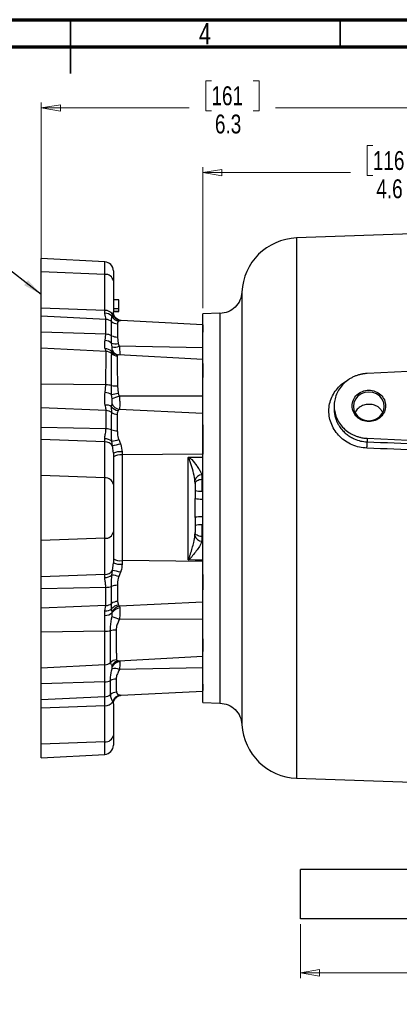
# Model space of a CAD drawing. Header units: inches. Extents: x 0.6 to 16.3, y 0.2 to 11.5.
# Tile 12 of 21: x 8.1 to 10.9, y 4.3 to 11.5. Entities that reach past the tile are written whole.
import ezdxf

# ---------------------------------------------------------------- set-up
doc = ezdxf.new("R2010")
doc.units = ezdxf.units.IN
doc.header["$MEASUREMENT"] = 0
doc.styles.add('SLDTEXTSTYLE0', font='TXT', dxfattribs={"width": 0.75})
doc.dimstyles.new('SLDDIMSTYLE0', dxfattribs={"dimtxt": 0.137795, "dimasz": 0.14, "dimexe": 0, "dimexo": 0.0625, "dimgap": 0.034449, "dimtad": 0, "dimdec": 1, "dimlfac": 1.5, "dimrnd": 1e-09, "dimzin": 12, "dimdsep": 46, "dimtxsty": 'SLDTEXTSTYLE0', "dimblk1": 'CLOSED', "dimblk2": 'CLOSED', "dimsah": 1, "dimcen": 0.09, "dimadec": 0, "dimazin": 3, "dimtfac": 1, "dimtdec": 1, "dimtofl": 0, "dimtmove": 0, "dimatfit": 3, "dimldrblk": 'CLOSED', "dimfxl": 0, "dimfrac": 2, "dimtolj": 1, "dimtzin": 12, "dimarcsym": 0})
doc.dimstyles.new('SLDDIMSTYLE1', dxfattribs={"dimtxt": 0.137795, "dimasz": 0.14, "dimexe": 0, "dimexo": 0.0625, "dimgap": 0.034449, "dimtad": 0, "dimdec": 1, "dimlfac": 1.5, "dimrnd": 1e-09, "dimzin": 4, "dimdsep": 46, "dimtxsty": 'SLDTEXTSTYLE0', "dimblk1": 'CLOSED', "dimblk2": 'CLOSED', "dimsah": 1, "dimcen": 0.09, "dimadec": 0, "dimazin": 1, "dimtfac": 1, "dimtdec": 1, "dimtofl": 0, "dimtmove": 0, "dimatfit": 3, "dimldrblk": 'CLOSED', "dimfxl": 0, "dimfrac": 2, "dimtolj": 1, "dimtzin": 12, "dimarcsym": 0})
doc.dimstyles.new('SLDDIMSTYLE3', dxfattribs={"dimtxt": 0.18, "dimasz": 0.14, "dimexe": 0, "dimexo": 0.0625, "dimgap": 0, "dimtad": 0, "dimtih": 1, "dimtoh": 1, "dimdec": 0, "dimrnd": 1e-09, "dimzin": 0, "dimdsep": 46, "dimtxsty": 'Standard', "dimsah": 1, "dimcen": 0.09, "dimadec": 0, "dimazin": 0, "dimtfac": 0.14, "dimtdec": 0, "dimtofl": 0, "dimtmove": 0, "dimatfit": 3, "dimfxl": 0, "dimfrac": 2, "dimtolj": 1, "dimtzin": 0, "dimarcsym": 0})

# ---------------------------------------------------------------- blocks, each defined once
blk = doc.blocks.new('_Closed')
at = {"color": 0, "linetype": 'ByBlock', "lineweight": -2}
for p, q in [((-1, 0.166667), (0, 0)), ((-1, 0.166667), (-1, -0.166667)), ((0, 0), (-1, -0.166667)), ((0, 0), (-1, 0))]:
    blk.add_line(p, q, dxfattribs=at)
blk = doc.blocks.new('_D')
at = {"color": 7, "linetype": 'Continuous', "lineweight": 0}
for p, q in [((9.4945, 11.0512), (9.4526, 11.0512)), ((9.4526, 11.0512), (9.4526, 10.8324)), ((9.8, 11.0512), (9.842, 11.0512)), ((9.842, 11.0512), (9.842, 10.8324)), ((8.2522, 9.695), (8.2522, 10.8921)), ((8.2522, 10.8527), (9.3317, 10.8527)), ((12.4769, 10.8527), (9.9629, 10.8527)), ((9.4526, 10.8324), (9.4945, 10.8324)), ((9.842, 10.8324), (9.8, 10.8324))]:
    blk.add_line(p, q, dxfattribs=at)
at = {"color": 7, "linetype": 'Continuous', "lineweight": 18, "xscale": 0.14, "yscale": 0.14, "rotation": 180.0000000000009}
blk.add_blockref('_Closed', (8.2522, 10.8527), dxfattribs=at)
at = {"color": 7, "linetype": 'Continuous', "lineweight": 18, "xscale": 0.14, "yscale": 0.14}
blk.add_blockref('_Closed', (12.4769, 10.8527), dxfattribs=at)
at = {"color": 7, "linetype": 'Continuous', "lineweight": 18, "char_height": 0.1378, "attachment_point": 1, "style": 'SLDTEXTSTYLE0'}
for s, insert in [('161', (9.4945, 11.01)), ('6.3', (9.52, 10.8039))]:
    blk.add_mtext(s, dxfattribs=dict(at, insert=insert))
blk = doc.blocks.new('_D_3')
at = {"color": 7, "linetype": 'Continuous', "lineweight": 0}
for p, q in [((10.6727, 10.5787), (10.6307, 10.5787)), ((10.6307, 10.5787), (10.6307, 10.36)), ((10.9781, 10.5787), (11.0201, 10.5787)), ((11.0201, 10.5787), (11.0201, 10.36)), ((9.4315, 9.3907), (9.4315, 10.4196)), ((12.4769, 9.6685), (12.4769, 10.4196)), ((9.4315, 10.3803), (10.5098, 10.3803)), ((10.6307, 10.36), (10.6727, 10.36)), ((11.0201, 10.36), (10.9781, 10.36)), ((12.4769, 10.3803), (11.141, 10.3803))]:
    blk.add_line(p, q, dxfattribs=at)
at = {"color": 7, "linetype": 'Continuous', "lineweight": 18, "xscale": 0.14, "yscale": 0.14, "rotation": 180.0000000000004}
blk.add_blockref('_Closed', (9.4315, 10.3803), dxfattribs=at)
at = {"color": 7, "linetype": 'Continuous', "lineweight": 18, "xscale": 0.14, "yscale": 0.14}
blk.add_blockref('_Closed', (12.4769, 10.3803), dxfattribs=at)
at = {"color": 7, "linetype": 'Continuous', "lineweight": 18, "char_height": 0.1378, "attachment_point": 1, "style": 'SLDTEXTSTYLE0'}
for s, insert in [('116', (10.6727, 10.5376)), ('4.6', (10.6981, 10.3314))]:
    blk.add_mtext(s, dxfattribs=dict(at, insert=insert))
blk = doc.blocks.new('_D_4')
at = {"color": 7, "linetype": 'Continuous', "lineweight": 0}
for p, q in [((10.1435, 4.8974), (10.1435, 4.5037)), ((14.8102, 4.8974), (14.8102, 4.5037)), ((13.7533, 4.7415), (13.7113, 4.7415)), ((13.7113, 4.7415), (13.7113, 4.5228)), ((14.0587, 4.7415), (14.1007, 4.7415)), ((14.1007, 4.7415), (14.1007, 4.5228)), ((10.1435, 4.5431), (13.5904, 4.5431)), ((14.8102, 4.5431), (14.2216, 4.5431)), ((13.7113, 4.5228), (13.7533, 4.5228)), ((14.1007, 4.5228), (14.0587, 4.5228))]:
    blk.add_line(p, q, dxfattribs=at)
at = {"color": 7, "linetype": 'Continuous', "lineweight": 18, "xscale": 0.14, "yscale": 0.14, "rotation": 180.0000000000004}
blk.add_blockref('_Closed', (10.1435, 4.5431), dxfattribs=at)
at = {"color": 7, "linetype": 'Continuous', "lineweight": 18, "xscale": 0.14, "yscale": 0.14}
blk.add_blockref('_Closed', (14.8102, 4.5431), dxfattribs=at)
at = {"color": 7, "linetype": 'Continuous', "lineweight": 18, "char_height": 0.1378, "attachment_point": 1, "style": 'SLDTEXTSTYLE0'}
for s, insert in [('178', (13.7533, 4.7004)), ('7.0', (13.7788, 4.4942))]:
    blk.add_mtext(s, dxfattribs=dict(at, insert=insert))

msp = doc.modelspace()

# ---------------------------------------------------------------- linework, layer by layer
at = {"color": 7, "linetype": 'Continuous', "lineweight": 70}
for p, q in [((0.5906, 11.4961), (16.3386, 11.4961)), ((0.7874, 11.2992), (16.1417, 11.2992))]:
    msp.add_line(p, q, dxfattribs=at)
at = {"color": 7, "linetype": 'Continuous', "lineweight": 35}
for p, q in [((8.4646, 11.4961), (8.4646, 11.1024)), ((8.4646, 11.2992), (8.4646, 11.4961)), ((10.4331, 11.2992), (10.4331, 11.4961))]:
    msp.add_line(p, q, dxfattribs=at)
at = {"color": 7, "linetype": 'Continuous', "lineweight": 25}
for p, q in [((12.4769, 9.9866), (10.1158, 9.9041)), ((8.7157, 9.7297), (8.2522, 9.7539)), ((8.2522, 9.6556), (8.2522, 9.7539)), ((8.7157, 9.6384), (8.2522, 9.6556)), ((8.2522, 9.3926), (8.2522, 9.6556)), ((8.7157, 9.3754), (8.7157, 9.6384)), ((8.7789, 9.6631), (8.7789, 9.5913)), ((8.7789, 9.5913), (8.7789, 9.3646)), ((8.8189, 9.452), (8.7789, 9.452)), ((8.8189, 9.3858), (8.8189, 9.452)), ((8.7157, 9.3754), (8.2522, 9.3926)), ((8.2522, 9.3324), (8.2522, 9.3926)), ((8.7157, 9.3551), (8.7157, 9.3754)), ((8.7669, 9.3332), (8.773, 9.3477)), ((8.8189, 9.3858), (8.7789, 9.3858)), ((8.8189, 9.3666), (8.7789, 9.3666)), ((8.8189, 9.3644), (8.7789, 9.3644)), ((8.8189, 9.3666), (8.8189, 9.3858)), ((9.5569, 9.3557), (9.4314, 9.3513)), ((8.7244, 9.3098), (8.2522, 9.3324)), ((8.2522, 9.2155), (8.2522, 9.3324)), ((8.8303, 9.3006), (8.818, 9.2972)), ((8.8354, 9.3013), (8.8352, 9.3013)), ((9.4315, 9.2701), (8.8354, 9.3013)), ((9.4315, 9.2701), (9.4315, 9.2171)), ((8.7243, 9.2012), (8.2522, 9.2155)), ((8.2522, 9.1004), (8.2522, 9.2155)), ((8.7177, 9.1568), (8.7243, 9.2012)), ((8.7659, 9.1352), (8.7661, 9.1909)), ((8.7689, 9.1092), (8.7659, 9.1352)), ((8.808, 9.1807), (8.8141, 9.1337)), ((8.7255, 9.0762), (8.2522, 9.1004)), ((8.2522, 8.8372), (8.2522, 9.1004)), ((8.7657, 9.0761), (8.7687, 9.0858)), ((8.7662, 9.0599), (8.7657, 9.0761)), ((9.4315, 9.0184), (8.8167, 9.0506)), ((9.4315, 9.1026), (8.8219, 9.1137)), ((9.4315, 8.9871), (9.4315, 8.8851)), ((12.4769, 9.0052), (10.6303, 8.9148)), ((8.7244, 8.8317), (8.2522, 8.8372)), ((8.2522, 8.6645), (8.2522, 8.8372)), ((8.7178, 8.7764), (8.7244, 8.8317)), ((8.7659, 8.7615), (8.7661, 8.8276)), ((8.8078, 8.8239), (8.8139, 8.7709)), ((8.7657, 8.6726), (8.7687, 8.6943)), ((8.7688, 8.7295), (8.7659, 8.7615)), ((9.4315, 8.7507), (8.8219, 8.7494)), ((8.7255, 8.6442), (8.2522, 8.6645)), ((8.2522, 8.5214), (8.2522, 8.6645)), ((8.7662, 8.6306), (8.7657, 8.6726)), ((8.8217, 8.6534), (8.8133, 8.6455)), ((9.4315, 8.6234), (8.8217, 8.6534)), ((10.3902, 8.6786), (10.3902, 8.6568)), ((8.7248, 8.5114), (8.2522, 8.5214)), ((8.2522, 8.4337), (8.2522, 8.5214)), ((9.4315, 8.5409), (9.4315, 8.3278)), ((8.7157, 8.4165), (8.2522, 8.4337)), ((8.2522, 8.1707), (8.2522, 8.4337)), ((8.7157, 8.4165), (8.7157, 8.4394)), ((8.7157, 8.1535), (8.7157, 8.4165)), ((8.7732, 8.3885), (8.7668, 8.4214)), ((8.8179, 8.4338), (8.8306, 8.4028)), ((10.6303, 8.4424), (12.0965, 8.3707)), ((10.6303, 8.4424), (10.6303, 8.4165)), ((8.7789, 8.3342), (8.7732, 8.3885)), ((8.7789, 8.3342), (8.7789, 8.1064)), ((8.8421, 8.3432), (8.8421, 8.3212)), ((9.4315, 8.3278), (8.8421, 8.3212)), ((8.8421, 8.3212), (8.8421, 7.5499)), ((9.3243, 7.5561), (9.3243, 8.3018)), ((8.7157, 8.1535), (8.2522, 8.1707)), ((8.2522, 7.6958), (8.2522, 8.1707)), ((8.7157, 7.7129), (8.7157, 8.1535)), ((9.3749, 8.1126), (9.3742, 8.1345)), ((9.424, 8.176), (9.4315, 8.1762)), ((9.424, 8.176), (9.425, 8.141)), ((8.7789, 8.1064), (8.7789, 7.76)), ((9.3749, 8.1126), (9.3749, 8.0024)), ((9.4315, 8.0565), (9.4254, 8.0563)), ((9.4315, 6.5151), (9.4315, 7.9332)), ((9.3749, 7.8658), (9.3749, 7.7547)), ((8.7789, 7.76), (8.7789, 7.5328)), ((9.4254, 7.8113), (9.4315, 7.8111)), ((8.7157, 7.7129), (8.2522, 7.6958)), ((8.2522, 7.4328), (8.2522, 7.6958)), ((8.7157, 7.45), (8.7157, 7.7129)), ((9.3742, 7.7332), (9.3749, 7.7547)), ((9.4251, 7.7261), (9.4241, 7.6918)), ((9.4315, 7.6916), (9.4241, 7.6918)), ((8.8421, 7.5499), (8.8421, 7.5246)), ((9.4315, 7.5433), (8.8421, 7.5499)), ((8.7671, 7.4449), (8.7733, 7.4781)), ((8.7733, 7.4781), (8.7789, 7.5328)), ((8.7157, 7.45), (8.2522, 7.4328)), ((8.2522, 7.345), (8.2522, 7.4328)), ((8.7157, 7.4268), (8.7157, 7.45)), ((8.8308, 7.4647), (8.8184, 7.4336)), ((9.4315, 7.4499), (9.4315, 7.3378)), ((8.7237, 7.355), (8.2522, 7.345)), ((8.2522, 7.202), (8.2522, 7.345)), ((8.7233, 7.2221), (8.2522, 7.202)), ((8.2522, 7.0293), (8.2522, 7.202)), ((8.7157, 7.1506), (8.7173, 7.1834)), ((8.7173, 7.1834), (8.7233, 7.2221)), ((8.7661, 7.1976), (8.7661, 7.2372)), ((8.7693, 7.177), (8.7661, 7.1976)), ((8.809, 7.2525), (8.815, 7.2262)), ((9.4315, 7.2481), (8.8229, 7.2182)), ((8.8229, 7.2182), (8.8251, 7.2045)), ((8.7157, 7.0347), (8.7157, 7.1506)), ((8.7704, 7.1706), (8.7693, 7.177)), ((9.4315, 7.1205), (8.8226, 7.122)), ((8.7157, 7.0347), (8.2522, 7.0293)), ((8.2522, 6.7661), (8.2522, 7.0293)), ((8.7157, 6.7898), (8.7157, 7.0347)), ((9.4315, 6.9796), (9.4315, 6.8875)), ((8.818, 6.8199), (9.4315, 6.852)), ((8.7157, 6.7898), (8.2522, 6.7661)), ((8.2522, 6.6509), (8.2522, 6.7661)), ((8.7157, 6.665), (8.7157, 6.7898)), ((9.4315, 6.7672), (8.8227, 6.7562)), ((8.7157, 6.665), (8.2522, 6.6509)), ((8.2522, 6.5341), (8.2522, 6.6509)), ((8.7157, 6.5563), (8.7157, 6.665)), ((9.4315, 6.6483), (9.4315, 6.6018)), ((8.7157, 6.5563), (8.2522, 6.5341)), ((8.7157, 6.491), (8.7157, 6.5563)), ((8.8353, 6.5674), (9.4315, 6.5987)), ((8.2522, 6.4738), (8.2522, 6.5341)), ((8.7157, 6.491), (8.2522, 6.4738)), ((8.2522, 6.2108), (8.2522, 6.4738)), ((8.7157, 6.228), (8.7157, 6.491)), ((8.7789, 6.5042), (8.7737, 6.5198)), ((8.7789, 6.5042), (8.7789, 6.2751)), ((9.4314, 6.5151), (9.5569, 6.5107)), ((9.7174, 6.3537), (9.7174, 6.3537)), ((8.7789, 6.2751), (8.7789, 6.2034)), ((8.7157, 6.228), (8.2522, 6.2108)), ((8.2522, 6.1125), (8.2522, 6.2108)), ((8.2522, 6.1125), (8.7157, 6.1368)), ((10.1158, 5.9623), (11.1256, 5.9271)), ((10.1435, 4.9368), (10.1435, 5.2968)), ((11.4769, 5.2968), (10.1435, 5.2968)), ((11.4769, 4.9368), (10.1435, 4.9368))]:
    msp.add_line(p, q, dxfattribs=at)
at = {"color": 8, "linetype": 'Continuous', "lineweight": 25}
for p, q in [((10.1158, 9.9041), (10.1158, 7.9332)), ((8.7157, 9.6384), (8.7157, 9.7297)), ((8.8354, 9.3001), (8.8303, 9.3006)), ((8.8167, 9.0504), (8.8133, 9.0507)), ((10.1158, 7.9332), (10.1158, 5.9623)), ((8.8316, 6.5679), (8.8352, 6.5687)), ((8.7157, 6.1368), (8.7157, 6.228))]:
    msp.add_line(p, q, dxfattribs=at)
at = {"color": 7, "linetype": 'Continuous', "lineweight": 25, "flags": 128}
for points in [[(8.8135, 9.0509), (8.8135, 9.0509), (8.8118, 9.0513)], [(10.7559, 8.675), (10.7521, 8.7022), (10.7409, 8.7275), (10.723, 8.7492), (10.6997, 8.7659), (10.6726, 8.7764), (10.6435, 8.78), (10.6145, 8.7764), (10.5873, 8.7659), (10.5641, 8.7492), (10.5462, 8.7275), (10.535, 8.7022), (10.5311, 8.675), (10.535, 8.6479), (10.5462, 8.6226), (10.5641, 8.6008), (10.5873, 8.5842), (10.6145, 8.5737), (10.6435, 8.5701), (10.6726, 8.5737), (10.6997, 8.5842), (10.723, 8.6008), (10.7409, 8.6226), (10.7521, 8.6479), (10.7559, 8.675)], [(9.3315, 8.3043), (9.3749, 8.3048), (9.4315, 8.3056)], [(9.425, 8.141), (9.4151, 8.1402), (9.4056, 8.1384), (9.397, 8.1356), (9.3894, 8.1321), (9.3832, 8.1279), (9.3786, 8.1231), (9.3758, 8.118), (9.3749, 8.1126)], [(9.4251, 7.7261), (9.4151, 7.727), (9.4056, 7.7288), (9.397, 7.7315), (9.3894, 7.7351), (9.3832, 7.7393), (9.3786, 7.7441), (9.3758, 7.7493), (9.3749, 7.7547)], [(9.4315, 7.5535), (9.3749, 7.5542), (9.3283, 7.5548)]]:
    msp.add_lwpolyline(points, dxfattribs=at)
at = {"color": 7, "linetype": 'Continuous', "lineweight": 25}
for centre, radius, start, end in [((10.1302, 9.491), 0.4133, 92, 177.5473), ((8.7122, 9.6631), 0.0667, 0, 87), ((8.7216, 9.5804), 0.0583, 10.82954, 95.78829), ((8.7169, 9.3049), 0.0705, 37.32597, 90.99825), ((8.7147, 9.2821), 0.0731, 44.41769, 89.2092), ((8.8363, 9.3664), 0.066, 196.46582, 264.792), ((8.7214, 9.2398), 0.07, 50.29255, 87.53841), ((8.8107, 9.3475), 0.0699, 230.36175, 267.60491), ((8.8269, 9.3642), 0.0675, 207.28623, 262.49022), ((8.7229, 9.1052), 0.096, 63.21169, 89.1645), ((8.7097, 9.0746), 0.0826, 47.14811, 84.42289), ((8.793, 9.2357), 0.1041, 254.91938, 281.68162), ((8.8093, 9.2767), 0.0961, 243.31963, 269.24253), ((8.7191, 9.031), 0.0648, 44.07399, 90.95431), ((8.7221, 9.0087), 0.0676, 49.31967, 87.12941), ((8.8173, 9.1156), 0.0651, 217.43679, 266.43941), ((8.8101, 9.1112), 0.0676, 229.38223, 267.19285), ((8.7875, 9.2051), 0.0976, 259.01535, 290.68252), ((8.7051, 8.6504), 0.1267, 61.3298, 84.24465), ((8.7231, 8.6015), 0.2302, 79.2238, 89.66916), ((8.3989, 10.7731), 2.0448, 280.33884, 281.71152), ((8.8076, 9.0601), 0.2361, 259.88106, 270.0566), ((8.8347, 8.7251), 0.0728, 205.03231, 259.67697), ((9.0218, 8.1361), 0.645, 108.05383, 113.08783), ((8.7245, 8.6113), 0.0739, 56.11391, 94.99902), ((8.7228, 8.5688), 0.0755, 54.92088, 87.9402), ((8.8233, 8.7185), 0.0737, 218.53685, 262.16588), ((8.8091, 8.6925), 0.0754, 235.25816, 268.2384), ((8.7232, 8.3802), 0.1312, 70.90247, 89.3196), ((8.8079, 8.6304), 0.1329, 251.71032, 269.84393), ((8.7159, 8.3581), 0.0813, 51.18379, 90.10606), ((8.717, 8.3461), 0.0704, 37.04079, 91.04037), ((8.7394, 8.6456), 0.2258, 276.96672, 290.3343), ((8.6804, 8.8826), 0.5028, 280.63538, 287.38826), ((8.8271, 8.222), 0.1221, 82.98775, 113.27793), ((8.8276, 8.2373), 0.0852, 80.26029, 124.91354), ((8.7216, 8.0955), 0.0583, 10.82954, 95.78829), ((9.4267, 8.122), 0.054, 92.87084, 166.62735), ((9.4134, 8.1805), 0.1247, 252.02087, 275.5414), ((9.4133, 8.2246), 0.2254, 260.19555, 273.0918), ((9.4133, 7.6376), 0.2315, 86.98836, 99.54551), ((8.7216, 7.771), 0.0583, 264.21171, 349.17046), ((9.4134, 7.686), 0.1258, 84.50485, 107.81855), ((9.4267, 7.7456), 0.0539, 193.31267, 267.23297), ((8.8276, 7.6338), 0.0852, 235.08646, 279.73971), ((8.717, 7.5202), 0.0703, 268.92565, 323.18802), ((8.7101, 7.0752), 0.4079, 72.78566, 81.09476), ((8.8271, 7.6559), 0.1322, 248.61632, 276.49959), ((8.7159, 7.5078), 0.081, 269.83888, 309.1292), ((8.7487, 7.2387), 0.2071, 70.32108, 84.91141), ((8.7235, 7.484), 0.129, 270.077, 289.28856), ((8.8096, 7.2422), 0.1277, 90.45885, 109.8915), ((8.7224, 7.2571), 0.0739, 266.0621, 306.3509), ((8.721, 7.2966), 0.0745, 271.72292, 307.21959), ((8.8113, 7.178), 0.0745, 91.83554, 127.34837), ((8.8249, 7.1532), 0.0737, 97.71428, 142.87476), ((8.8354, 7.1464), 0.0728, 99.90316, 155.18849), ((8.8344, 7.1284), 0.0767, 96.99482, 146.587), ((8.7173, 7.2308), 0.0803, 268.85187, 311.42054), ((9.0115, 7.6863), 0.5952, 245.96619, 251.48827), ((8.8006, 6.8177), 0.225, 90.59343, 101.18035), ((8.7152, 7.2662), 0.2316, 270.12679, 280.40126), ((8.8045, 6.7585), 0.0675, 92.88795, 133.06869), ((8.7124, 6.8572), 0.0675, 272.81979, 313.00075), ((8.7876, 6.6668), 0.0961, 68.56367, 101.01379), ((8.8305, 6.7419), 0.0698, 93.76931, 148.79319), ((8.801, 6.5899), 0.0958, 91.29201, 117.14585), ((8.7143, 6.7612), 0.0962, 270.81723, 296.4932), ((8.7128, 6.626), 0.0698, 272.40797, 310.44979), ((8.8036, 6.5199), 0.0699, 92.61829, 130.67111), ((8.8372, 6.5022), 0.0659, 94.87418, 164.54394), ((8.7172, 6.5608), 0.0698, 268.7983, 324.03592), ((10.1302, 6.3754), 0.4133, 183.00343, 268), ((8.7216, 6.2861), 0.0583, 264.21171, 349.17046), ((8.7122, 6.2034), 0.0667, 273, 0)]:
    msp.add_arc(centre, radius, start, end, dxfattribs=at)
at = {"color": 8, "linetype": 'Continuous', "lineweight": 25}
for centre, radius, start, end in [((8.825, 9.1118), 0.062, 204.85673, 257.69228), ((8.8262, 6.7582), 0.0624, 101.03862, 155.8239)]:
    msp.add_arc(centre, radius, start, end, dxfattribs=at)
at = {"color": 7, "linetype": 'Continuous', "lineweight": 25}
for points, knots in [([(9.7175, 9.5088), (9.7141, 9.4884), (9.7073, 9.4477), (9.6702, 9.3966), (9.6183, 9.3607), (9.5774, 9.3547), (9.5569, 9.3517)], [0, 0, 0, 0, 0.249822, 0.499553, 0.749544, 1, 1, 1, 1]), ([(8.7244, 9.3098), (8.7244, 9.3102), (8.7244, 9.3162), (8.7195, 9.3298), (8.717, 9.3466), (8.7157, 9.3551)], [0, 0, 0, 0, 0.036736, 0.514082, 1, 1, 1, 1]), ([(8.773, 9.3477), (8.7757, 9.3535), (8.7787, 9.36), (8.7789, 9.3641), (8.7789, 9.3646)], [0, 0, 0, 0, 0.892717, 1, 1, 1, 1]), ([(8.8357, 9.3016), (8.834, 9.3016), (8.8288, 9.3019), (8.8161, 9.3058), (8.8013, 9.3148), (8.7881, 9.3295), (8.78, 9.3474), (8.7793, 9.3598), (8.7791, 9.3653)], [0, 0, 0, 0, 0.079421, 0.244046, 0.426301, 0.618467, 0.833079, 1, 1, 1, 1]), ([(9.4315, 7.9332), (9.4315, 7.9394), (9.4315, 7.9518), (9.4315, 7.9703), (9.4315, 7.9889), (9.4315, 8.0074), (9.4315, 8.0259), (9.4315, 8.0443), (9.4315, 8.0628), (9.4315, 8.0812), (9.4315, 8.0996), (9.4315, 8.118), (9.4315, 8.1363), (9.4315, 8.1547), (9.4315, 8.173), (9.4315, 8.2303), (9.4315, 8.3257), (9.4315, 8.4578), (9.4315, 8.5867), (9.4315, 8.7114), (9.4315, 8.829), (9.4315, 8.9377), (9.4315, 9.0359), (9.4315, 9.1217), (9.4315, 9.1946), (9.4315, 9.2532), (9.4315, 9.2983), (9.4315, 9.3218), (9.4315, 9.3333), (9.4315, 9.3381), (9.4315, 9.3422), (9.4315, 9.3455), (9.4315, 9.3481), (9.4315, 9.35), (9.4315, 9.3511), (9.4315, 9.3513), (9.4315, 9.3513)], [0, 0, 0, 0, 0.008342, 0.016676, 0.025003, 0.033323, 0.04164, 0.049953, 0.058265, 0.066577, 0.07489, 0.083207, 0.091527, 0.099853, 0.108186, 0.116527, 0.178265, 0.240008, 0.304319, 0.368636, 0.434315, 0.500001, 0.56568, 0.631366, 0.695676, 0.759993, 0.821731, 0.883474, 0.898065, 0.912634, 0.927188, 0.941734, 0.956281, 0.970836, 0.985406, 1, 1, 1, 1]), ([(8.7243, 9.2012), (8.7243, 9.2153), (8.7243, 9.2439), (8.7244, 9.2816), (8.7244, 9.2999), (8.7244, 9.3098)], [0, 0, 0, 0, 0.310567, 0.63014, 1, 1, 1, 1]), ([(8.7661, 9.2937), (8.7659, 9.2997), (8.7655, 9.3118), (8.7664, 9.3261), (8.7669, 9.3332)], [0, 0, 0, 0, 0.499637, 1, 1, 1, 1]), ([(8.7661, 9.1909), (8.7661, 9.2042), (8.7661, 9.2314), (8.7661, 9.267), (8.7661, 9.2844), (8.7661, 9.2937)], [0, 0, 0, 0, 0.310841, 0.630697, 1, 1, 1, 1]), ([(8.818, 9.2972), (8.8166, 9.2965), (8.8091, 9.2926), (8.8084, 9.2843), (8.8078, 9.2777)], [0, 0, 0, 0, 0.198905, 1, 1, 1, 1]), ([(8.8078, 9.2777), (8.8078, 9.2689), (8.8079, 9.2527), (8.8079, 9.2192), (8.808, 9.1936), (8.808, 9.1807)], [0, 0, 0, 0, 0.368901, 0.679941, 1, 1, 1, 1]), ([(8.718, 9.0958), (8.7169, 9.1041), (8.7146, 9.1206), (8.7167, 9.1449), (8.7177, 9.1568)], [0, 0, 0, 0, 0.506796, 1, 1, 1, 1]), ([(8.8141, 9.1337), (8.8142, 9.1331), (8.815, 9.1305), (8.8175, 9.1238), (8.8202, 9.1178), (8.8219, 9.1137)], [0, 0, 0, 0, 0.092914, 0.394081, 1, 1, 1, 1]), ([(8.7255, 9.0762), (8.7249, 9.0787), (8.7236, 9.0838), (8.7199, 9.0918), (8.718, 9.0958)], [0, 0, 0, 0, 0.494829, 1, 1, 1, 1]), ([(8.7244, 8.8317), (8.7245, 8.8493), (8.7246, 8.8844), (8.7248, 8.9331), (8.7249, 8.977), (8.7251, 9.0148), (8.7253, 9.0451), (8.7254, 9.0654), (8.7255, 9.0731), (8.7255, 9.0762)], [0, 0, 0, 0, 0.15001, 0.30002, 0.450032, 0.600045, 0.750059, 0.900074, 1, 1, 1, 1]), ([(8.7661, 8.8276), (8.7661, 8.8443), (8.7661, 8.8776), (8.7661, 8.9238), (8.7661, 8.9654), (8.7661, 9.0013), (8.7661, 9.0301), (8.7662, 9.0496), (8.7662, 9.0569), (8.7662, 9.0599)], [0, 0, 0, 0, 0.149816, 0.299632, 0.449448, 0.599265, 0.749081, 0.898897, 1, 1, 1, 1]), ([(8.7687, 9.0858), (8.7694, 9.0877), (8.7708, 9.0917), (8.7703, 9.1009), (8.7692, 9.1075), (8.7689, 9.1092)], [0, 0, 0, 0, 0.396232, 0.843356, 1, 1, 1, 1]), ([(8.8133, 9.0507), (8.8131, 9.0506), (8.8084, 9.0503), (8.8076, 9.0469), (8.8068, 9.0437)], [0, 0, 0, 0, 0.038074, 1, 1, 1, 1]), ([(8.8167, 9.0507), (8.816, 9.0507), (8.8133, 9.0508), (8.8124, 9.051), (8.8117, 9.0512)], [0, 0, 0, 0, 0.295707, 1, 1, 1, 1]), ([(8.8068, 9.0437), (8.8069, 9.0409), (8.8069, 9.0338), (8.807, 9.0153), (8.8072, 8.988), (8.8073, 8.9541), (8.8075, 8.9147), (8.8077, 8.8711), (8.8078, 8.8397), (8.8078, 8.8239)], [0, 0, 0, 0, 0.1019594, 0.2516342, 0.401309, 0.5509826, 0.7006562, 0.8503281, 1, 1, 1, 1]), ([(10.6303, 8.9148), (10.6278, 8.9147), (10.6228, 8.9144), (10.6153, 8.9137), (10.6079, 8.9128), (10.6005, 8.9117), (10.5931, 8.9104), (10.5805, 8.9078), (10.5628, 8.9032), (10.5403, 8.895), (10.5185, 8.8848), (10.4904, 8.8681), (10.4586, 8.8425), (10.4277, 8.8054), (10.4057, 8.7642), (10.393, 8.7214), (10.3889, 8.6786), (10.393, 8.6358), (10.4057, 8.5931), (10.4277, 8.5518), (10.4586, 8.5147), (10.4904, 8.4891), (10.5185, 8.4725), (10.5403, 8.4622), (10.5628, 8.4541), (10.5829, 8.4488), (10.6004, 8.4454), (10.6153, 8.4434), (10.6253, 8.4428), (10.6303, 8.4424)], [0, 0, 0, 0, 0.009781, 0.019544, 0.029298, 0.039051, 0.048811, 0.058587, 0.089502, 0.120435, 0.152548, 0.18468, 0.250112, 0.315544, 0.379711, 0.441491, 0.500003, 0.558515, 0.620295, 0.684463, 0.749895, 0.815327, 0.84744, 0.879571, 0.910486, 0.941419, 0.960946, 0.98045, 1, 1, 1, 1]), ([(8.718, 8.6849), (8.7169, 8.699), (8.7146, 8.7269), (8.7167, 8.76), (8.7178, 8.7764)], [0, 0, 0, 0, 0.504847, 1, 1, 1, 1]), ([(8.8139, 8.7709), (8.8141, 8.7702), (8.8149, 8.7673), (8.8175, 8.7601), (8.8201, 8.7537), (8.8219, 8.7494)], [0, 0, 0, 0, 0.0938468, 0.3946971, 1, 1, 1, 1]), ([(10.7659, 8.6786), (10.7659, 8.6936), (10.7628, 8.7085), (10.7505, 8.7362), (10.7414, 8.7488), (10.7188, 8.77), (10.7052, 8.7785), (10.6756, 8.7899), (10.6596, 8.7929), (10.6275, 8.7929), (10.6115, 8.7899), (10.5819, 8.7785), (10.5683, 8.77), (10.5457, 8.7488), (10.5366, 8.7362), (10.5243, 8.7085), (10.5211, 8.6936), (10.5211, 8.6637), (10.5243, 8.6487), (10.5366, 8.6211), (10.5457, 8.6084), (10.5683, 8.5872), (10.5819, 8.5788), (10.6115, 8.5673), (10.6275, 8.5644), (10.6596, 8.5644), (10.6756, 8.5673), (10.7052, 8.5788), (10.7188, 8.5872), (10.7414, 8.6084), (10.7505, 8.6211), (10.7628, 8.6487), (10.7659, 8.6637), (10.7659, 8.6786)], [0, 0, 0, 0, 0.0625, 0.0625, 0.125, 0.125, 0.1875, 0.1875, 0.25, 0.25, 0.3125, 0.3125, 0.375, 0.375, 0.4375, 0.4375, 0.5, 0.5, 0.5625, 0.5625, 0.625, 0.625, 0.6875, 0.6875, 0.75, 0.75, 0.8125, 0.8125, 0.875, 0.875, 0.9375, 0.9375, 1, 1, 1, 1]), ([(8.7687, 8.6943), (8.7694, 8.6981), (8.7708, 8.7062), (8.7703, 8.7191), (8.7691, 8.7274), (8.7688, 8.7295)], [0, 0, 0, 0, 0.3964371, 0.84364, 1, 1, 1, 1]), ([(8.8219, 8.7494), (8.822, 8.7481), (8.8231, 8.7373), (8.8246, 8.7167), (8.8252, 8.6934), (8.8248, 8.673), (8.8236, 8.6604), (8.8221, 8.6549), (8.8217, 8.6534)], [0, 0, 0, 0, 0.03291, 0.263617, 0.499003, 0.645737, 0.900848, 1, 1, 1, 1]), ([(8.7255, 8.6442), (8.7254, 8.6466), (8.725, 8.6588), (8.7212, 8.6732), (8.718, 8.6849)], [0, 0, 0, 0, 0.193414, 1, 1, 1, 1]), ([(8.7248, 8.5114), (8.7249, 8.5274), (8.725, 8.56), (8.7253, 8.6058), (8.7254, 8.6308), (8.7255, 8.6442)], [0, 0, 0, 0, 0.310613, 0.630234, 1, 1, 1, 1]), ([(8.7661, 8.5042), (8.7661, 8.5194), (8.7661, 8.5503), (8.7661, 8.5939), (8.7662, 8.6178), (8.7662, 8.6306)], [0, 0, 0, 0, 0.310035, 0.62906, 1, 1, 1, 1]), ([(8.8133, 8.6455), (8.8131, 8.6451), (8.8083, 8.6377), (8.8076, 8.6272), (8.8068, 8.6172)], [0, 0, 0, 0, 0.0453835, 1, 1, 1, 1]), ([(10.6433, 8.6901), (10.6306, 8.6888), (10.6053, 8.6862), (10.5724, 8.6678), (10.5504, 8.6476), (10.5445, 8.6325), (10.5429, 8.6285)], [0, 0, 0, 0, 0.296879, 0.593758, 0.890689, 1, 1, 1, 1]), ([(10.7438, 8.6321), (10.7399, 8.6394), (10.7304, 8.6572), (10.7033, 8.6771), (10.6722, 8.6888), (10.6514, 8.6897), (10.6433, 8.6901)], [0, 0, 0, 0, 0.209116, 0.508013, 0.807843, 1, 1, 1, 1]), ([(8.8068, 8.6172), (8.8069, 8.605), (8.807, 8.5827), (8.8073, 8.5414), (8.8074, 8.5123), (8.8075, 8.4975)], [0, 0, 0, 0, 0.371796, 0.681409, 1, 1, 1, 1]), ([(8.7157, 8.4394), (8.7168, 8.4494), (8.7189, 8.4697), (8.7244, 8.4943), (8.7247, 8.5087), (8.7248, 8.5114)], [0, 0, 0, 0, 0.445374, 0.898255, 1, 1, 1, 1]), ([(8.7668, 8.4214), (8.7663, 8.4349), (8.7654, 8.4619), (8.7659, 8.49), (8.7661, 8.5042)], [0, 0, 0, 0, 0.497581, 1, 1, 1, 1]), ([(8.8075, 8.4975), (8.8076, 8.4939), (8.808, 8.4765), (8.8104, 8.4545), (8.8167, 8.4371), (8.8179, 8.4338)], [0, 0, 0, 0, 0.170496, 0.841635, 1, 1, 1, 1]), ([(10.6303, 8.4165), (10.762, 8.4113), (11.0263, 8.401), (11.2905, 8.3906), (11.423, 8.3854)], [0, 0, 0, 0, 0.498668, 1, 1, 1, 1]), ([(8.8306, 8.4028), (8.8313, 8.4011), (8.8381, 8.382), (8.8402, 8.3616), (8.8421, 8.3432)], [0, 0, 0, 0, 0.0934341, 1, 1, 1, 1]), ([(11.4223, 8.3401), (11.2896, 8.3452), (11.0254, 8.3553), (10.7611, 8.3654), (10.6296, 8.3704)], [0, 0, 0, 0, 0.50212, 1, 1, 1, 1]), ([(9.3243, 8.3018), (9.3244, 8.3019), (9.3247, 8.3022), (9.3259, 8.3031), (9.3283, 8.3041), (9.3304, 8.3042), (9.3315, 8.3043)], [0, 0, 0, 0, 0.030914, 0.193319, 0.561343, 1, 1, 1, 1]), ([(9.3742, 8.1345), (9.3733, 8.1415), (9.3699, 8.169), (9.3568, 8.2168), (9.3432, 8.2619), (9.3336, 8.2878), (9.3302, 8.2958), (9.3275, 8.2999), (9.3261, 8.3012), (9.3254, 8.3016), (9.3248, 8.3018), (9.3245, 8.3018), (9.3243, 8.3018)], [0, 0, 0, 0, 0.13115, 0.515801, 0.8436, 0.910863, 0.9663, 0.983385, 0.990217, 0.99596, 0.997429, 1, 1, 1, 1]), ([(9.3315, 8.3043), (9.3321, 8.3039), (9.3361, 8.3016), (9.3426, 8.2956), (9.3615, 8.2754), (9.383, 8.248), (9.4051, 8.2166), (9.4182, 8.1942), (9.4223, 8.1813), (9.424, 8.176)], [0, 0, 0, 0, 0.011948, 0.074119, 0.143775, 0.471199, 0.666379, 0.861061, 1, 1, 1, 1]), ([(9.425, 8.141), (9.425, 8.1279), (9.425, 8.1014), (9.4253, 8.0715), (9.4254, 8.0563)], [0, 0, 0, 0, 0.4928531, 1, 1, 1, 1]), ([(9.3749, 7.8658), (9.3749, 7.9014), (9.3749, 7.9469), (9.3749, 7.9925), (9.3749, 8.0024)], [0, 0, 0, 0, 0.780929, 1, 1, 1, 1]), ([(9.4254, 7.8113), (9.4253, 7.7963), (9.425, 7.7663), (9.425, 7.7396), (9.4251, 7.7261)], [0, 0, 0, 0, 0.4961551, 1, 1, 1, 1]), ([(9.3243, 7.5561), (9.3245, 7.5562), (9.3247, 7.5562), (9.3251, 7.5563), (9.3256, 7.5567), (9.3271, 7.5584), (9.3287, 7.5621), (9.3312, 7.5684), (9.3354, 7.5804), (9.3479, 7.6195), (9.3647, 7.6733), (9.3716, 7.7167), (9.3742, 7.7332)], [0, 0, 0, 0, 0.00235, 0.002748, 0.007219, 0.01077, 0.038017, 0.067676, 0.11739, 0.233712, 0.70908, 1, 1, 1, 1]), ([(9.4241, 7.6918), (9.4191, 7.6792), (9.4101, 7.6567), (9.3842, 7.6205), (9.3623, 7.5924), (9.3463, 7.5727), (9.338, 7.5633), (9.3331, 7.5581), (9.3299, 7.5559), (9.3283, 7.5548)], [0, 0, 0, 0, 0.301101, 0.537094, 0.773577, 0.889078, 0.939458, 0.970698, 1, 1, 1, 1]), ([(9.3283, 7.5548), (9.3275, 7.5548), (9.3261, 7.555), (9.3248, 7.5557), (9.3244, 7.5561), (9.3243, 7.5561)], [0, 0, 0, 0, 0.608391, 0.944552, 1, 1, 1, 1]), ([(8.8421, 7.5246), (8.8404, 7.5074), (8.8385, 7.487), (8.8319, 7.4678), (8.8308, 7.4647)], [0, 0, 0, 0, 0.840017, 1, 1, 1, 1]), ([(8.7237, 7.355), (8.7232, 7.3647), (8.7221, 7.3841), (8.7168, 7.4075), (8.716, 7.4214), (8.7157, 7.4268)], [0, 0, 0, 0, 0.376519, 0.760065, 1, 1, 1, 1]), ([(8.7661, 7.3623), (8.7659, 7.3763), (8.7655, 7.4043), (8.7666, 7.4314), (8.7671, 7.4449)], [0, 0, 0, 0, 0.499651, 1, 1, 1, 1]), ([(8.8184, 7.4336), (8.817, 7.4296), (8.8098, 7.4085), (8.8091, 7.3872), (8.8086, 7.3699)], [0, 0, 0, 0, 0.191227, 1, 1, 1, 1]), ([(8.7233, 7.2221), (8.7233, 7.2332), (8.7234, 7.2558), (8.7235, 7.3004), (8.7236, 7.336), (8.7237, 7.355)], [0, 0, 0, 0, 0.310511, 0.630026, 1, 1, 1, 1]), ([(8.7661, 7.2372), (8.7661, 7.2478), (8.7661, 7.2691), (8.7661, 7.3111), (8.7661, 7.3445), (8.7661, 7.3623)], [0, 0, 0, 0, 0.311774, 0.63259, 1, 1, 1, 1]), ([(8.8086, 7.3699), (8.8086, 7.3532), (8.8087, 7.3224), (8.8089, 7.2828), (8.8089, 7.2627), (8.809, 7.2525)], [0, 0, 0, 0, 0.3655417, 0.6782371, 1, 1, 1, 1]), ([(8.815, 7.2262), (8.8155, 7.2254), (8.8177, 7.2225), (8.8206, 7.22), (8.8229, 7.2182)], [0, 0, 0, 0, 0.244073, 1, 1, 1, 1]), ([(8.8251, 7.2045), (8.8253, 7.2019), (8.826, 7.193), (8.8261, 7.1736), (8.825, 7.1475), (8.8233, 7.13), (8.8226, 7.122)], [0, 0, 0, 0, 0.1329614, 0.4445683, 0.7471668, 1, 1, 1, 1]), ([(8.757, 7.0385), (8.7572, 7.0484), (8.758, 7.0835), (8.7645, 7.118), (8.7691, 7.1428)], [0, 0, 0, 0, 0.282345, 1, 1, 1, 1]), ([(8.7691, 7.1428), (8.7695, 7.1452), (8.7704, 7.1508), (8.771, 7.1606), (8.7706, 7.1669), (8.7704, 7.1706)], [0, 0, 0, 0, 0.239309, 0.54525, 1, 1, 1, 1]), ([(8.8226, 7.122), (8.8184, 7.1125), (8.8101, 7.0934), (8.7999, 7.067), (8.7988, 7.0497), (8.7983, 7.0427)], [0, 0, 0, 0, 0.370122, 0.745185, 1, 1, 1, 1]), ([(8.7983, 7.0427), (8.7985, 7.027), (8.7988, 6.9957), (8.7993, 6.9523), (8.7997, 6.9133), (8.8002, 6.8797), (8.8006, 6.853), (8.8009, 6.8352), (8.801, 6.8285), (8.8011, 6.8259)], [0, 0, 0, 0, 0.150427, 0.300855, 0.451277, 0.601699, 0.752113, 0.902528, 1, 1, 1, 1]), ([(8.7584, 6.8078), (8.7584, 6.8106), (8.7583, 6.8177), (8.7581, 6.8365), (8.7579, 6.865), (8.7577, 6.9007), (8.7575, 6.942), (8.7572, 6.9883), (8.7571, 7.0216), (8.757, 7.0385)], [0, 0, 0, 0, 0.097604, 0.245987, 0.398691, 0.546943, 0.699503, 0.847604, 1, 1, 1, 1]), ([(8.7572, 6.6751), (8.7575, 6.6832), (8.7582, 6.7124), (8.7646, 6.7407), (8.7692, 6.7611)], [0, 0, 0, 0, 0.279173, 1, 1, 1, 1]), ([(8.7693, 6.7837), (8.7678, 6.7858), (8.7619, 6.7939), (8.7599, 6.8019), (8.7584, 6.8078)], [0, 0, 0, 0, 0.2588303, 1, 1, 1, 1]), ([(8.7692, 6.7611), (8.7694, 6.7622), (8.7702, 6.7661), (8.7707, 6.7709), (8.7709, 6.7753), (8.7708, 6.7772), (8.7708, 6.778)], [0, 0, 0, 0, 0.162292, 0.568624, 0.811283, 1, 1, 1, 1]), ([(8.7708, 6.778), (8.7707, 6.779), (8.7705, 6.7814), (8.7697, 6.7828), (8.7693, 6.7837)], [0, 0, 0, 0, 0.3933629, 1, 1, 1, 1]), ([(8.8227, 6.7562), (8.8186, 6.7473), (8.8103, 6.7295), (8.8003, 6.706), (8.7992, 6.6915), (8.7988, 6.6856)], [0, 0, 0, 0, 0.371342, 0.747754, 1, 1, 1, 1]), ([(8.8143, 6.8193), (8.8149, 6.8194), (8.8162, 6.8198), (8.8174, 6.8198), (8.8181, 6.8197)], [0, 0, 0, 0, 0.424562, 1, 1, 1, 1]), ([(8.8259, 6.8115), (8.8259, 6.8093), (8.8261, 6.8044), (8.8258, 6.791), (8.8247, 6.7741), (8.8231, 6.7603), (8.8227, 6.7562)], [0, 0, 0, 0, 0.182805, 0.418098, 0.825892, 1, 1, 1, 1]), ([(8.7988, 6.6856), (8.799, 6.6731), (8.7994, 6.6477), (8.7999, 6.6144), (8.8003, 6.5983), (8.8005, 6.5897)], [0, 0, 0, 0, 0.311306, 0.631639, 1, 1, 1, 1]), ([(8.7581, 6.5729), (8.758, 6.5821), (8.7578, 6.599), (8.7575, 6.6344), (8.7573, 6.6614), (8.7572, 6.6751)], [0, 0, 0, 0, 0.3685809, 0.6797723, 1, 1, 1, 1]), ([(8.7737, 6.5198), (8.7704, 6.5269), (8.7626, 6.5442), (8.7598, 6.5623), (8.7581, 6.5729)], [0, 0, 0, 0, 0.411973, 1, 1, 1, 1]), ([(8.7795, 6.5056), (8.7795, 6.509), (8.7795, 6.5188), (8.7857, 6.5349), (8.7972, 6.5503), (8.8113, 6.5606), (8.825, 6.5661), (8.8323, 6.567), (8.8358, 6.5675)], [0, 0, 0, 0, 0.109383, 0.30825, 0.517021, 0.695911, 0.855401, 1, 1, 1, 1]), ([(8.8005, 6.5897), (8.8024, 6.5848), (8.8051, 6.5781), (8.8182, 6.571), (8.8258, 6.5693), (8.8316, 6.5679)], [0, 0, 0, 0, 0.404925, 0.541477, 1, 1, 1, 1]), ([(9.5569, 6.5112), (9.5774, 6.5082), (9.6183, 6.5022), (9.6703, 6.4662), (9.7073, 6.4149), (9.7141, 6.3741), (9.7175, 6.3537)], [0, 0, 0, 0, 0.250179, 0.500053, 0.749897, 1, 1, 1, 1])]:
    msp.add_open_spline(points, degree=3, knots=knots, dxfattribs=at)
at = {"color": 8, "linetype": 'Continuous', "lineweight": 25}
for points, knots in [([(9.7173, 9.5087), (9.7173, 9.5082), (9.7173, 9.5069), (9.7173, 9.4971), (9.7173, 9.4812), (9.7173, 9.4585), (9.7174, 9.4296), (9.7174, 9.3922), (9.7174, 9.3483), (9.7175, 9.2994), (9.7175, 9.2587), (9.7175, 9.2277), (9.7175, 9.2055), (9.7175, 9.1813), (9.7174, 9.1576), (9.7174, 9.1338), (9.7174, 9.1096), (9.7174, 9.0816), (9.7174, 9.0448), (9.7173, 9.0043), (9.7173, 8.9662), (9.7173, 8.9336), (9.7173, 8.8936), (9.7173, 8.8407), (9.7173, 8.7834), (9.7172, 8.7308), (9.7172, 8.683), (9.7172, 8.6346), (9.7172, 8.5859), (9.7172, 8.5305), (9.7173, 8.465), (9.7173, 8.3856), (9.7173, 8.2916), (9.7174, 8.2082), (9.7174, 8.1444), (9.7174, 8.1122), (9.7174, 8.0812), (9.7174, 8.0475), (9.7174, 8.0075), (9.7175, 7.9701), (9.7175, 7.9271), (9.7175, 7.8772), (9.7175, 7.8204), (9.7175, 7.7769), (9.7175, 7.7466), (9.7175, 7.7284), (9.7175, 7.7095), (9.7175, 7.69), (9.7174, 7.6698), (9.7174, 7.6489), (9.7174, 7.6291), (9.7174, 7.606), (9.7174, 7.5752), (9.7174, 7.5308), (9.7174, 7.4828), (9.7174, 7.4369), (9.7174, 7.3987), (9.7173, 7.3642), (9.7173, 7.3057), (9.7173, 7.2247), (9.7173, 7.1253), (9.7173, 7.0538), (9.7173, 7.0059), (9.7173, 6.9771), (9.7173, 6.9471), (9.7173, 6.916), (9.7174, 6.884), (9.7174, 6.8512), (9.7174, 6.8158), (9.7174, 6.7814), (9.7174, 6.7512), (9.7174, 6.7295), (9.7174, 6.7086), (9.7174, 6.6866), (9.7175, 6.6622), (9.7175, 6.6402), (9.7175, 6.619), (9.7175, 6.5961), (9.7175, 6.5694), (9.7175, 6.539), (9.7175, 6.506), (9.7175, 6.4704), (9.7174, 6.4375), (9.7174, 6.4107), (9.7174, 6.3914), (9.7174, 6.3763), (9.7174, 6.3643), (9.7174, 6.3561), (9.7174, 6.3534), (9.7174, 6.3537), (9.7174, 6.3537)], [0, 0, 0, 0, 0.019728, 0.040545, 0.061985, 0.081799, 0.103605, 0.12442, 0.147766, 0.168626, 0.186994, 0.194228, 0.20186, 0.20989, 0.218316, 0.224756, 0.232116, 0.240394, 0.249591, 0.263838, 0.274027, 0.280159, 0.289435, 0.304848, 0.319798, 0.330951, 0.342019, 0.353002, 0.363901, 0.374716, 0.389566, 0.406467, 0.425423, 0.448629, 0.457939, 0.464494, 0.468293, 0.476846, 0.484974, 0.492525, 0.499501, 0.511034, 0.522694, 0.533923, 0.537469, 0.541163, 0.545005, 0.548995, 0.553133, 0.557419, 0.561853, 0.565341, 0.571704, 0.580941, 0.59305, 0.60195, 0.610122, 0.617568, 0.624287, 0.648308, 0.671537, 0.692948, 0.699751, 0.706977, 0.714626, 0.7227, 0.731197, 0.740119, 0.749466, 0.760829, 0.769836, 0.776485, 0.780774, 0.789441, 0.797553, 0.80511, 0.81211, 0.820186, 0.830493, 0.843029, 0.857794, 0.874786, 0.896153, 0.914713, 0.930467, 0.945056, 0.961748, 0.979992, 0.999788, 1, 1, 1, 1]), ([(9.5569, 9.3555), (9.5569, 9.3556), (9.5569, 9.3598), (9.5569, 9.3457), (9.5569, 9.3117), (9.5569, 9.2511), (9.5569, 9.1687), (9.5569, 9.065), (9.5569, 8.9419), (9.5569, 8.8016), (9.5569, 8.6465), (9.5569, 8.4791), (9.5569, 8.3024), (9.5569, 8.1194), (9.5569, 7.9332), (9.5569, 7.747), (9.5569, 7.564), (9.5569, 7.3873), (9.5569, 7.2199), (9.5569, 7.0648), (9.5569, 6.9245), (9.5569, 6.8015), (9.5569, 6.6977), (9.5569, 6.6154), (9.5569, 6.5548), (9.5569, 6.5207), (9.5569, 6.5067), (9.5569, 6.5109), (9.5569, 6.5109)], [0, 0, 0, 0, 0.0006704, 0.0422782, 0.0838861, 0.1254939, 0.1671018, 0.2087097, 0.2503175, 0.2919254, 0.3335332, 0.3751411, 0.416749, 0.4583568, 0.4999647, 0.5415725, 0.5831804, 0.6247882, 0.6663961, 0.708004, 0.7496118, 0.7912197, 0.8328275, 0.8744354, 0.9160433, 0.9576511, 0.999259, 1, 1, 1, 1]), ([(8.8219, 9.1137), (8.8221, 9.1125), (8.8232, 9.1024), (8.8247, 9.0846), (8.8253, 9.0664), (8.8247, 9.0537), (8.8235, 9.0497), (8.8223, 9.05), (8.8222, 9.05)], [0, 0, 0, 0, 0.033515, 0.273198, 0.517717, 0.707951, 0.977003, 1, 1, 1, 1]), ([(10.6296, 8.3704), (10.6111, 8.3721), (10.5741, 8.3754), (10.5213, 8.3933), (10.473, 8.4195), (10.431, 8.454), (10.3965, 8.4951), (10.3711, 8.5417), (10.355, 8.5915), (10.3499, 8.6427), (10.3555, 8.6935), (10.3716, 8.742), (10.3968, 8.7869), (10.4313, 8.8256), (10.4624, 8.8517), (10.4831, 8.8619), (10.4878, 8.8642)], [0, 0, 0, 0, 0.076369, 0.152375, 0.228252, 0.303696, 0.378455, 0.453786, 0.529296, 0.603607, 0.677932, 0.753228, 0.828642, 0.903195, 0.978042, 1, 1, 1, 1]), ([(10.3902, 8.6568), (10.3906, 8.6476), (10.3912, 8.6284), (10.3972, 8.5986), (10.4051, 8.5752), (10.4126, 8.5585), (10.4176, 8.5485), (10.4235, 8.538), (10.4307, 8.5266), (10.4389, 8.5152), (10.4487, 8.5032), (10.4631, 8.4874), (10.4834, 8.4694), (10.5096, 8.4515), (10.5424, 8.4347), (10.5827, 8.4208), (10.6147, 8.4179), (10.6303, 8.4165)], [0, 0, 0, 0, 0.0767301, 0.1602374, 0.2501002, 0.2785302, 0.3088842, 0.3411624, 0.3753649, 0.4176667, 0.4538442, 0.500035, 0.588011, 0.6689169, 0.7499775, 0.8777009, 1, 1, 1, 1]), ([(8.8011, 6.8259), (8.803, 6.8236), (8.8056, 6.8204), (8.8137, 6.8197), (8.8167, 6.8199), (8.8179, 6.8201)], [0, 0, 0, 0, 0.641182, 0.85408, 1, 1, 1, 1]), ([(8.8232, 6.82), (8.824, 6.8197), (8.8253, 6.8192), (8.8257, 6.8138), (8.8259, 6.8115)], [0, 0, 0, 0, 0.582759, 1, 1, 1, 1])]:
    msp.add_open_spline(points, degree=3, knots=knots, dxfattribs=at)
at = {"color": 7, "linetype": 'Continuous', "lineweight": 25}
msp.add_open_spline([(10.6296, 8.3704), (10.63, 8.3796), (10.6307, 8.3997), (10.6305, 8.4131), (10.6303, 8.4165)], degree=3, dxfattribs=at)

# ---------------------------------------------------------------- texts
at = {"color": 7, "linetype": 'Continuous', "lineweight": 0, "insert": (9.4472, 11.4728), "char_height": 0.1562, "attachment_point": 2, "style": 'SLDTEXTSTYLE0'}
msp.add_mtext('4', dxfattribs=at)

# ---------------------------------------------------------------- dimensions: what is measured, and where the dimension line sits
at = {"color": 7, "linetype": 'Continuous', "lineweight": 18}
dim = msp.add_linear_dim(base=(12.4769, 10.8527), p1=(8.2522, 9.6556), p2=(12.4769, 11.0411), angle=0, dimstyle='SLDDIMSTYLE0', dxfattribs=at)
dim.commit()
dim.dimension.update_dxf_attribs({"geometry": '_D', "text_midpoint": (9.6473, 10.8527), "dimtype": 160})
for base, p1, p2, dimstyle, picture, middle in [((9.4315, 10.3803), (12.4769, 9.6291), (9.4315, 9.3513), 'SLDDIMSTYLE0', '_D_3', (10.8254, 10.3803)), ((14.8102, 4.5431), (10.1435, 4.9368), (14.8102, 4.9368), 'SLDDIMSTYLE1', '_D_4', (13.906, 4.5431))]:
    dim = msp.add_linear_dim(base=base, p1=p1, p2=p2, dimstyle=dimstyle, dxfattribs=at)
    dim.commit()
    dim.dimension.update_dxf_attribs({"geometry": picture, "text_midpoint": middle, "dimtype": 160})

# ---------------------------------------------------------------- leaders
at = {"color": 7, "linetype": 'Continuous', "lineweight": 0}
msp.add_leader([(8.2522, 9.4915), (7.8488, 9.8034)], dimstyle='SLDDIMSTYLE3', dxfattribs=at)

doc.saveas('drawing.dxf')
